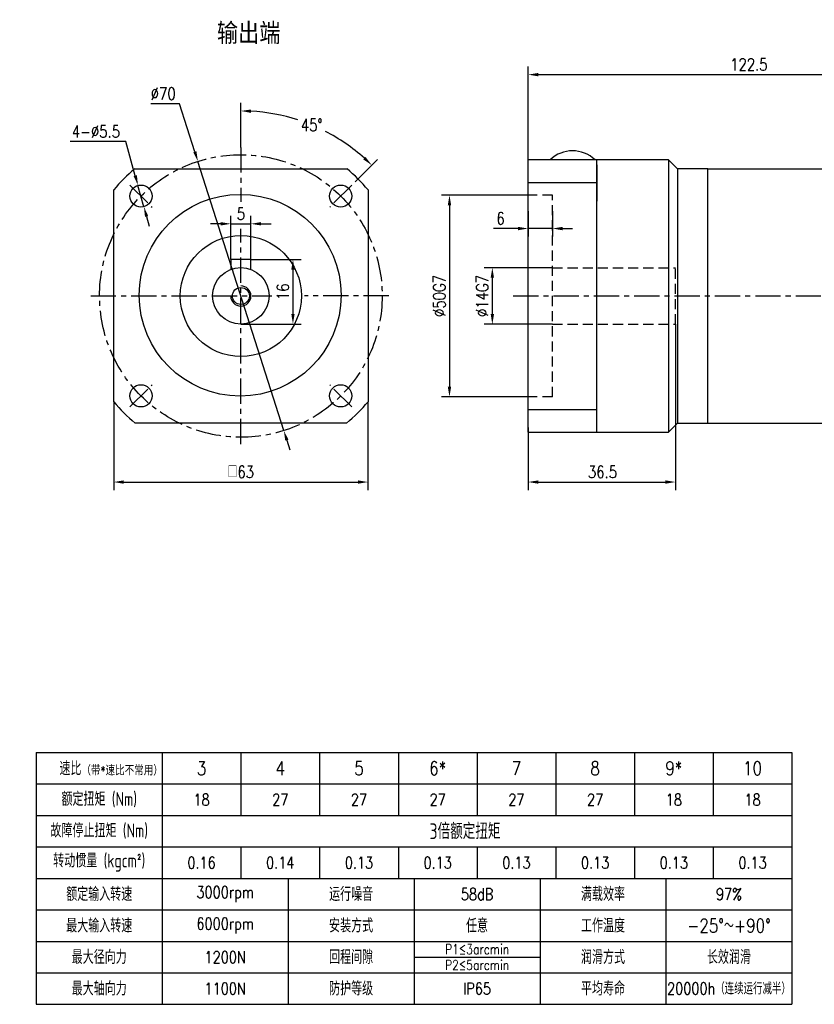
# Model space of a CAD drawing. Header units: inches. Extents: x 21 to 400, y 5 to 249.
# Tile 1 of 4: x 21 to 218, y 5 to 249. Entities that reach past the tile are written whole.
import ezdxf

# ---------------------------------------------------------------- set-up
doc = ezdxf.new("R2010")
doc.units = ezdxf.units.IN
doc.header["$LTSCALE"] = 10
doc.header["$MEASUREMENT"] = 0
doc.linetypes.add('CENTER', pattern=[2, 1.25, -0.25, 0.25, -0.25])
doc.linetypes.add('HIDDEN', pattern=[0.375, 0.25, -0.125])
for name, color, linetype in [('1轮廓实线层', 7, 'Continuous'), ('2细线层', 4, 'Continuous'), ('3中心线层', 1, 'CENTER'), ('4虚线层', 6, 'HIDDEN'), ('6文字层', 3, 'Continuous'), ('7标注层', 4, 'Continuous')]:
    doc.layers.add(name, color=color, linetype=linetype)
doc.styles.add('PC_TEXTSTYLE', font='isocp.shx', dxfattribs={"width": 0.8, "bigfont": 'HZFS.SHX'})
doc.styles.add('PC_TEXTSTYLE1', font='isocp.shx', dxfattribs={"bigfont": 'hzfs.shx'})
doc.styles.add('TH_GBDIM', font='romans.shx', dxfattribs={"width": 0.8, "bigfont": 'gbcbig.shx'})
doc.dimstyles.new('直径标注A3', dxfattribs={"dimtxt": 3.5, "dimasz": 3, "dimexe": 2, "dimexo": 0.0625, "dimgap": 1, "dimtad": 1, "dimtih": 1, "dimtoh": 1, "dimdsep": 46, "dimtxsty": 'PC_TEXTSTYLE', "dimsah": 1, "dimcen": 0.09, "dimclrt": 3, "dimadec": 0, "dimazin": 0, "dimtfac": 0.7, "dimtmove": 0, "dimatfit": 0, "dimfxl": 1, "dimtzin": 0, "dimarcsym": 0})
doc.dimstyles.new('线性标注', dxfattribs={"dimtxt": 2.5, "dimasz": 3, "dimexe": 2, "dimexo": 0, "dimgap": 1, "dimtad": 1, "dimdsep": 46, "dimtxsty": 'PC_TEXTSTYLE', "dimsah": 1, "dimcen": 0.09, "dimclrt": 3, "dimadec": 0, "dimazin": 0, "dimtfac": 0.7, "dimtix": 1, "dimtmove": 0, "dimatfit": 0, "dimfxl": 1, "dimtzin": 0, "dimarcsym": 0})
doc.dimstyles.new('角度标注', dxfattribs={"dimtxt": 3.5, "dimasz": 3, "dimexe": 2, "dimexo": 0, "dimgap": 1, "dimtad": 1, "dimtih": 1, "dimtoh": 1, "dimdsep": 46, "dimtxsty": 'PC_TEXTSTYLE', "dimsah": 1, "dimcen": 0.09, "dimclrd": 4, "dimclrt": 3, "dimadec": 0, "dimazin": 0, "dimtfac": 0.7, "dimtmove": 0, "dimatfit": 0, "dimfxl": 1, "dimtzin": 0, "dimarcsym": 0})

# ---------------------------------------------------------------- blocks, each defined once
blk = doc.blocks.new('*D21')
at = {"layer": '7标注层', "color": 0, "lineweight": -2, "transparency": 16777216}
for p, q in [((152.87, 187.51), (135.98, 187.51)), ((137.98, 185.01), (137.98, 176.01)), ((152.87, 173.51), (135.98, 173.51))]:
    blk.add_line(p, q, dxfattribs=at)
at = {"layer": '7标注层', "color": 0, "transparency": 16777216}
for points in [[(137.57, 185.01), (138.4, 185.01), (137.98, 187.51)], [(137.57, 176.01), (138.4, 176.01), (137.98, 173.51)]]:
    blk.add_solid(points, dxfattribs=at)
at = {"layer": 'Defpoints', "color": 0, "transparency": 16777216}
for p in [(152.87, 187.51), (137.98, 173.51), (152.87, 173.51)]:
    blk.add_point(p, dxfattribs=at)
at = {"layer": '7标注层', "color": 3, "transparency": 16777216, "insert": (135.48, 180.51), "char_height": 3, "attachment_point": 5, "rotation": 90, "style": 'TH_GBDIM'}
blk.add_mtext('{%%c14}{}{G7}', dxfattribs=at)
blk = doc.blocks.new('*D22')
at = {"layer": '7标注层', "color": 0, "lineweight": -2, "transparency": 16777216}
for p, q in [((147.37, 205.51), (125.36, 205.51)), ((127.36, 203.01), (127.36, 158.01)), ((147.37, 155.51), (125.36, 155.51))]:
    blk.add_line(p, q, dxfattribs=at)
at = {"layer": '7标注层', "color": 0, "transparency": 16777216}
for points in [[(126.95, 203.01), (127.78, 203.01), (127.36, 205.51)], [(126.95, 158.01), (127.78, 158.01), (127.36, 155.51)]]:
    blk.add_solid(points, dxfattribs=at)
at = {"layer": 'Defpoints', "color": 0, "transparency": 16777216}
for p in [(147.37, 205.51), (127.36, 155.51), (147.37, 155.51)]:
    blk.add_point(p, dxfattribs=at)
at = {"layer": '7标注层', "color": 3, "transparency": 16777216, "insert": (124.86, 180.51), "char_height": 3, "attachment_point": 5, "rotation": 90, "style": 'TH_GBDIM'}
blk.add_mtext('{%%c50}{}{G7}', dxfattribs=at)
blk = doc.blocks.new('*D27')
at = {"layer": '7标注层', "color": 0, "lineweight": -2, "transparency": 16777216}
for p, q in [((146.87, 212.96), (146.87, 237.35)), ((269.37, 186.51), (269.37, 237.35)), ((149.37, 235.35), (266.87, 235.35))]:
    blk.add_line(p, q, dxfattribs=at)
at = {"layer": '7标注层', "color": 0, "transparency": 16777216}
for points in [[(149.37, 235.77), (149.37, 234.94), (146.87, 235.35)], [(266.87, 235.77), (266.87, 234.94), (269.37, 235.35)]]:
    blk.add_solid(points, dxfattribs=at)
at = {"layer": 'Defpoints', "color": 0, "transparency": 16777216}
for p in [(269.37, 235.35), (146.87, 212.96), (269.37, 186.51)]:
    blk.add_point(p, dxfattribs=at)
at = {"layer": '7标注层', "color": 3, "transparency": 16777216, "insert": (201.53, 237.85), "char_height": 3, "attachment_point": 5, "style": 'TH_GBDIM'}
blk.add_mtext('122.5', dxfattribs=at)
blk = doc.blocks.new('*D29')
at = {"layer": '7标注层', "color": 0, "lineweight": -2, "transparency": 16777216}
for p, q in [((183.37, 173.51), (183.37, 132.41)), ((146.87, 147.96), (146.87, 132.41)), ((149.37, 134.41), (180.87, 134.41))]:
    blk.add_line(p, q, dxfattribs=at)
at = {"layer": '7标注层', "color": 0, "transparency": 16777216}
for points in [[(149.37, 134.82), (149.37, 133.99), (146.87, 134.41)], [(180.87, 134.82), (180.87, 133.99), (183.37, 134.41)]]:
    blk.add_solid(points, dxfattribs=at)
at = {"layer": 'Defpoints', "color": 0, "transparency": 16777216}
for p in [(183.37, 173.51), (146.87, 147.96), (183.37, 134.41)]:
    blk.add_point(p, dxfattribs=at)
at = {"layer": '7标注层', "color": 3, "transparency": 16777216, "insert": (165.27, 136.91), "char_height": 3, "attachment_point": 5, "style": 'TH_GBDIM'}
blk.add_mtext('36.5', dxfattribs=at)
blk = doc.blocks.new('*D45')
at = {"layer": '7标注层', "color": 0, "lineweight": -2, "transparency": 16777216}
for p, q in [((146.87, 201.51), (146.87, 195.22)), ((152.87, 201.51), (152.87, 195.22)), ((144.37, 197.22), (138.26, 197.22)), ((152.87, 197.22), (146.87, 197.22)), ((155.37, 197.22), (157.87, 197.22))]:
    blk.add_line(p, q, dxfattribs=at)
at = {"layer": '7标注层', "color": 0, "transparency": 16777216}
for points in [[(144.37, 197.63), (144.37, 196.8), (146.87, 197.22)], [(155.37, 197.63), (155.37, 196.8), (152.87, 197.22)]]:
    blk.add_solid(points, dxfattribs=at)
at = {"layer": 'Defpoints', "color": 0, "transparency": 16777216}
for p in [(146.87, 201.51), (152.87, 201.51), (146.87, 197.22)]:
    blk.add_point(p, dxfattribs=at)
at = {"layer": '7标注层', "color": 3, "transparency": 16777216, "insert": (140.01, 199.72), "char_height": 3, "attachment_point": 5, "style": 'TH_GBDIM'}
blk.add_mtext('6', dxfattribs=at)
blk = doc.blocks.new('*D82')
at = {"layer": '7标注层', "color": 0, "lineweight": -2, "transparency": 16777216}
for p, q in [((47.18, 218.77), (33.38, 218.77)), ((49.53, 210.32), (47.18, 218.77)), ((51.67, 202.61), (50.2, 207.91)), ((52.34, 200.2), (53.01, 197.79))]:
    blk.add_line(p, q, dxfattribs=at)
at = {"layer": '7标注层', "color": 0, "transparency": 16777216}
for points in [[(49.93, 210.43), (49.13, 210.2), (50.2, 207.91)], [(52.74, 200.31), (51.94, 200.09), (51.67, 202.61)]]:
    blk.add_solid(points, dxfattribs=at)
at = {"layer": 'Defpoints', "color": 0, "transparency": 16777216}
for p in [(50.2, 207.91), (51.67, 202.61)]:
    blk.add_point(p, dxfattribs=at)
at = {"layer": '7标注层', "color": 3, "transparency": 16777216, "insert": (39.78, 221.27), "char_height": 3, "attachment_point": 5, "style": 'TH_GBDIM'}
blk.add_mtext('{4-∅5.5}{}{}', dxfattribs=at)
blk = doc.blocks.new('*D77')
at = {"layer": '7标注层', "color": 0, "lineweight": -2, "transparency": 16777216}
for p, q in [((60.48, 228.15), (53.42, 228.15)), ((64.28, 216.23), (60.48, 228.15)), ((86.32, 147.16), (65.04, 213.85)), ((87.08, 144.78), (87.84, 142.4))]:
    blk.add_line(p, q, dxfattribs=at)
at = {"layer": '7标注层', "color": 0, "transparency": 16777216}
for points in [[(64.68, 216.36), (63.89, 216.11), (65.04, 213.85)], [(87.48, 144.91), (86.69, 144.66), (86.32, 147.16)]]:
    blk.add_solid(points, dxfattribs=at)
at = {"layer": 'Defpoints', "color": 0, "transparency": 16777216}
for p in [(65.04, 213.85), (86.32, 147.16)]:
    blk.add_point(p, dxfattribs=at)
at = {"layer": '7标注层', "color": 3, "transparency": 16777216, "insert": (56.45, 230.65), "char_height": 3, "attachment_point": 5, "style": 'TH_GBDIM'}
blk.add_mtext('∅70', dxfattribs=at)
blk = doc.blocks.new('*D78')
at = {"layer": '7标注层', "color": 0, "lineweight": -2, "transparency": 16777216}
for p, q in [((73.18, 189.56), (73.18, 200.39)), ((78.18, 189.56), (78.18, 200.39)), ((70.68, 198.39), (68.18, 198.39)), ((73.18, 198.39), (78.18, 198.39)), ((80.68, 198.39), (83.18, 198.39))]:
    blk.add_line(p, q, dxfattribs=at)
at = {"layer": '7标注层', "color": 0, "transparency": 16777216}
for points in [[(70.68, 198.81), (70.68, 197.98), (73.18, 198.39)], [(80.68, 198.81), (80.68, 197.98), (78.18, 198.39)]]:
    blk.add_solid(points, dxfattribs=at)
at = {"layer": 'Defpoints', "color": 0, "transparency": 16777216}
for p in [(78.18, 198.39), (73.18, 189.56), (78.18, 189.56)]:
    blk.add_point(p, dxfattribs=at)
at = {"layer": '7标注层', "color": 3, "transparency": 16777216, "insert": (75.68, 200.89), "char_height": 3, "attachment_point": 5, "style": 'TH_GBDIM'}
blk.add_mtext('5', dxfattribs=at)
blk = doc.blocks.new('*D79')
at = {"layer": '7标注层', "color": 0, "lineweight": -2, "transparency": 16777216}
for p, q in [((78.18, 189.56), (90.59, 189.56)), ((88.59, 187.06), (88.59, 176.06)), ((75.68, 173.56), (90.59, 173.56))]:
    blk.add_line(p, q, dxfattribs=at)
at = {"layer": '7标注层', "color": 0, "transparency": 16777216}
for points in [[(88.18, 187.06), (89.01, 187.06), (88.59, 189.56)], [(88.18, 176.06), (89.01, 176.06), (88.59, 173.56)]]:
    blk.add_solid(points, dxfattribs=at)
at = {"layer": 'Defpoints', "color": 0, "transparency": 16777216}
for p in [(78.18, 189.56), (75.68, 173.56), (88.59, 173.56)]:
    blk.add_point(p, dxfattribs=at)
at = {"layer": '7标注层', "color": 3, "transparency": 16777216, "insert": (86.09, 181.56), "char_height": 3, "attachment_point": 5, "rotation": 90, "style": 'TH_GBDIM'}
blk.add_mtext('16', dxfattribs=at)
blk = doc.blocks.new('*D80')
at = {"layer": '7标注层', "color": 0, "lineweight": -2, "transparency": 16777216}
for p, q in [((44.18, 154.31), (44.18, 132.41)), ((107.18, 154.31), (107.18, 132.41)), ((46.68, 134.41), (104.68, 134.41))]:
    blk.add_line(p, q, dxfattribs=at)
at = {"layer": '7标注层', "color": 0, "transparency": 16777216}
for points in [[(46.68, 134.82), (46.68, 133.99), (44.18, 134.41)], [(104.68, 134.82), (104.68, 133.99), (107.18, 134.41)]]:
    blk.add_solid(points, dxfattribs=at)
at = {"layer": 'Defpoints', "color": 0, "transparency": 16777216}
for p in [(44.18, 154.31), (107.18, 154.31), (107.18, 134.41)]:
    blk.add_point(p, dxfattribs=at)
at = {"layer": '7标注层', "color": 3, "transparency": 16777216, "insert": (75.68, 136.91), "char_height": 3, "attachment_point": 5, "style": 'TH_GBDIM'}
blk.add_mtext('{□}63', dxfattribs=at)
blk = doc.blocks.new('*D81')
at = {"layer": '7标注层', "color": 0, "lineweight": -2, "transparency": 16777216}
for p, q in [((75.68, 217.32), (75.68, 228.36)), ((103.97, 208.79), (109.52, 214.35))]:
    blk.add_line(p, q, dxfattribs=at)
at = {"layer": '7标注层', "color": 4, "lineweight": -2, "transparency": 16777216}
for start, end in [(72.0291, 86.8757), (48.1243, 62.8171)]:
    blk.add_arc((75.68, 180.51), 45.85, start, end, dxfattribs=at)
at = {"layer": '7标注层', "color": 4, "transparency": 16777216}
for points in [[(78.17, 225.88), (78.19, 226.71), (75.68, 226.36)], [(106.58, 214.95), (106.01, 214.35), (108.11, 212.93)]]:
    blk.add_solid(points, dxfattribs=at)
at = {"layer": 'Defpoints', "color": 0, "transparency": 16777216}
for p in [(98.61, 220.22), (75.68, 217.32), (103.97, 208.79), (75.68, 201.86), (47.4, 152.22)]:
    blk.add_point(p, dxfattribs=at)
at = {"layer": '7标注层', "color": 3, "transparency": 16777216, "insert": (93.23, 222.87), "char_height": 3, "attachment_point": 5, "style": 'TH_GBDIM'}
blk.add_mtext('45°', dxfattribs=at)
blk = doc.blocks.new('606060601')
at = {"layer": '1轮廓实线层'}
for p, q in [((33.56, -18.73), (177.56, -18.73)), ((33.56, -18.73), (33.56, -66.73)), ((177.56, -18.73), (177.56, -66.73)), ((33.56, -42.73), (177.56, -42.73)), ((81.56, -42.73), (81.56, -66.73)), ((129.56, -42.73), (129.56, -66.73)), ((33.56, -66.73), (177.56, -66.73))]:
    blk.add_line(p, q, dxfattribs=at)
at = {"layer": '2细线层'}
for p, q in [((57.56, -18.73), (57.56, -42.73)), ((72.56, -18.73), (72.56, -30.73)), ((87.56, -18.73), (87.56, -30.73)), ((102.56, -18.73), (102.56, -30.73)), ((117.56, -18.73), (117.56, -30.73)), ((132.56, -18.73), (132.56, -30.73)), ((147.56, -18.73), (147.56, -30.73)), ((162.56, -18.73), (162.56, -30.73)), ((33.56, -24.73), (177.56, -24.73)), ((33.56, -30.73), (177.56, -30.73)), ((33.56, -30.73), (177.56, -30.73)), ((33.56, -36.73), (177.56, -36.73)), ((72.56, -36.73), (72.56, -42.73)), ((87.56, -36.73), (87.56, -42.73)), ((102.56, -36.73), (102.56, -42.73)), ((117.56, -36.73), (117.56, -42.73)), ((132.56, -36.73), (132.56, -42.73)), ((147.56, -36.73), (147.56, -42.73)), ((162.56, -36.73), (162.56, -42.73)), ((57.56, -42.73), (57.56, -66.73)), ((105.56, -42.73), (105.56, -66.73)), ((153.56, -42.73), (153.56, -66.73)), ((33.56, -48.73), (177.56, -48.73)), ((33.56, -54.73), (177.56, -54.73)), ((105.56, -57.73), (129.56, -57.73)), ((33.56, -60.73), (177.56, -60.73))]:
    blk.add_line(p, q, dxfattribs=at)
at = {"layer": '6文字层', "attachment_point": 5}
for s, width, heights, insert, char_height, style in [('速比{\\H0.66667x;（带\\Fromans,gbcbig|c134;*\\Fisocp,hzfs|c134;速比不常用）}', 33.8738, [0], (47.83, -21.8), 2.625, 'PC_TEXTSTYLE'), ('3', 20, [0], (65.06, -21.73), 2.62, 'TH_GBDIM'), ('4', 20, [0], (80.06, -21.73), 2.62, 'TH_GBDIM'), ('5', 20, [0], (95.06, -21.73), 2.62, 'TH_GBDIM'), ('6*', 20, [0], (110.06, -21.73), 2.625, 'TH_GBDIM'), ('7', 20, [0], (125.06, -21.73), 2.62, 'TH_GBDIM'), ('8', 20, [0], (140.06, -21.73), 2.62, 'TH_GBDIM'), ('9*', 20, [0], (155.06, -21.73), 2.625, 'TH_GBDIM'), ('10', 20, [0], (170.06, -21.73), 2.625, 'TH_GBDIM'), ('{\\H0.7x;额定扭矩 (Nm)\\H1.1429x; }', 33.8738, [0], (45.56, -27.73), 3.75, 'PC_TEXTSTYLE'), ('18', 20, [0], (65.06, -27.73), 2.25, 'TH_GBDIM'), ('27', 20, [0], (80.06, -27.73), 2.25, 'TH_GBDIM'), ('27', 20, [0], (95.06, -27.73), 2.25, 'TH_GBDIM'), ('27', 20, [0], (110.06, -27.73), 2.25, 'TH_GBDIM'), ('27', 20, [0], (125.06, -27.73), 2.25, 'TH_GBDIM'), ('27', 20, [0], (140.06, -27.73), 2.25, 'TH_GBDIM'), ('18', 20, [0], (155.06, -27.73), 2.25, 'TH_GBDIM'), ('18', 20, [0], (170.06, -27.73), 2.25, 'TH_GBDIM'), ('3倍额定扭矩', 33.8738, [0], (115.27, -33.74), 3, 'PC_TEXTSTYLE'), ('\\pt17.5;故障停止扭矩 (Nm)', 33.8738, [0], (45.56, -33.73), 2.625, 'PC_TEXTSTYLE'), ('转动惯量 (kgcm²)', 33.8738, [0], (45.56, -39.73), 2.625, 'PC_TEXTSTYLE'), ('0.16', 20, [0], (65.06, -39.73), 2.25, 'TH_GBDIM'), ('0.14', 20, [0], (80.06, -39.73), 2.25, 'TH_GBDIM'), ('0.13', 20, [0], (95.06, -39.73), 2.25, 'TH_GBDIM'), ('0.13', 20, [0], (110.06, -39.73), 2.25, 'TH_GBDIM'), ('0.13', 20, [0], (125.06, -39.73), 2.25, 'TH_GBDIM'), ('0.13', 20, [0], (140.06, -39.73), 2.25, 'TH_GBDIM'), ('0.13', 20, [0], (155.06, -39.73), 2.25, 'TH_GBDIM'), ('0.13', 20, [0], (170.06, -39.73), 2.25, 'TH_GBDIM'), ('额定输入转速 ', 33.8738, [0], (45.56, -45.73), 2.625, 'PC_TEXTSTYLE'), ('3000rpm', 32, [0], (69.56, -45.73), 2.25, 'TH_GBDIM'), ('运行噪音', 33.8738, [0], (93.56, -45.73), 2.625, 'PC_TEXTSTYLE'), ('58dB', 32, [0], (117.56, -45.73), 2.25, 'TH_GBDIM'), ('满载效率', 33.8738, [0], (141.56, -45.73), 2.625, 'PC_TEXTSTYLE'), ('97%', 32, [0], (165.56, -45.73), 2.25, 'TH_GBDIM'), ('最大输入转速 ', 33.8738, [0], (45.56, -51.73), 2.625, 'PC_TEXTSTYLE'), ('6000rpm', 32, [0], (69.56, -51.73), 2.25, 'TH_GBDIM'), ('安装方式', 33.8738, [0], (93.56, -51.73), 2.625, 'PC_TEXTSTYLE'), ('{\\Fisocp,hzfs|c134;任意}', 32, [0], (117.56, -51.73), 2.625, 'TH_GBDIM'), ('工作温度', 33.8738, [0], (141.56, -51.73), 2.625, 'PC_TEXTSTYLE'), ('-25°～+90°', 32, [0], (165.56, -51.73), 2.625, 'TH_GBDIM'), ('最大径向力 ', 33.8738, [0], (45.56, -57.73), 2.625, 'PC_TEXTSTYLE'), ('回程间隙', 33.8738, [0], (93.56, -57.73), 2.625, 'PC_TEXTSTYLE'), ('P1≤3arcmin', 32, [3], (117.56, -56.23), 1.875, 'TH_GBDIM'), ('润滑方式', 33.8738, [0], (141.56, -57.73), 2.625, 'PC_TEXTSTYLE'), ('{\\Fisocp,hzfs|c134;长效润滑}', 32, [0], (165.56, -57.73), 2.625, 'TH_GBDIM'), ('1200N', 32, [0], (69.56, -57.73), 2.25, 'TH_GBDIM'), ('P2≤5arcmin', 32, [0], (117.56, -59.23), 1.875, 'TH_GBDIM'), ('最大轴向力 ', 33.8738, [0], (45.56, -63.73), 2.625, 'PC_TEXTSTYLE'), ('1100N', 32, [0], (69.56, -63.73), 2.25, 'TH_GBDIM'), ('防护等级', 33.8738, [0], (93.56, -63.73), 2.625, 'PC_TEXTSTYLE'), ('IP65', 32, [0], (117.56, -63.73), 2.25, 'TH_GBDIM'), ('平均寿命', 33.8738, [0], (141.56, -63.73), 2.625, 'PC_TEXTSTYLE'), ('20000h（连续运行减半）', 32, [0], (165.56, -63.73), 2.25, 'TH_GBDIM')]:
    blk.add_mtext_dynamic_manual_height_columns(s, width=width, gutter_width=25, heights=heights, dxfattribs=dict(at, insert=insert, char_height=char_height, style=style))

msp = doc.modelspace()

# ---------------------------------------------------------------- linework, layer by layer
for p, q in [((163.872, 146.758), (163.872, 214.258)), ((49.381, 212.008), (101.987, 212.008)), ((44.184, 154.313), (44.184, 206.801)), ((107.184, 206.801), (107.184, 154.313)), ((101.869, 149.008), (49.499, 149.008))]:
    msp.add_line(p, q)
for centre, radius in [((50.936, 205.256), 2.75), ((100.433, 205.256), 2.75), ((75.684, 180.508), 15), ((75.684, 180.508), 2.1), ((50.936, 155.759), 2.75), ((100.433, 155.759), 2.75)]:
    msp.add_circle(centre, radius)
at = {"layer": '1轮廓实线层'}
for p, q in [((181.622, 214.258), (146.872, 214.258)), ((146.872, 146.758), (146.872, 214.258)), ((163.872, 213.008), (163.872, 204.008)), ((183.872, 212.008), (181.622, 214.258)), ((181.622, 214.258), (181.622, 146.758)), ((191.372, 212.008), (183.872, 212.008)), ((183.872, 212.008), (183.872, 149.008)), ((191.372, 149.008), (191.372, 212.008)), ((191.372, 212.008), (219.872, 212.008)), ((152.872, 201.508), (152.872, 198.508)), ((78.184, 189.557), (73.184, 189.557)), ((73.184, 189.557), (73.184, 187.095)), ((78.184, 187.095), (78.184, 189.557)), ((183.872, 149.008), (181.622, 146.758)), ((183.872, 149.008), (191.372, 149.008)), ((191.372, 149.008), (219.872, 149.008)), ((146.872, 146.758), (181.622, 146.758))]:
    msp.add_line(p, q, dxfattribs=at)
at = {"layer": '1轮廓实线层', "ltscale": 0.5}
for p, q in [((146.872, 208.644), (163.872, 208.644)), ((146.878, 152.372), (163.878, 152.372))]:
    msp.add_line(p, q, dxfattribs=at)
at = {"layer": '1轮廓实线层'}
for centre, radius in [((75.507, 180.685), 25), ((75.684, 180.557), 7)]:
    msp.add_circle(centre, radius, dxfattribs=at)
for centre, radius, start, end in [((157.872, 208.41), 8.066, 46.4688, 133.5312), ((75.684, 180.557), 41, 129.90629, 140.20082), ((75.684, 180.557), 41, 39.79918, 50.09371), ((75.684, 180.557), 41, 219.79918, 230.30817), ((75.684, 180.557), 41, 309.69183, 320.20082)]:
    msp.add_arc(centre, radius, start, end, dxfattribs=at)
at = {"layer": '2细线层'}
msp.add_arc((75.684, 180.508), 2.5, 180, 90, dxfattribs=at)
at = {"layer": '3中心线层', "ltscale": 0.5}
for p, q in [((75.684, 217.318), (75.684, 203.838)), ((48.196, 207.996), (53.676, 202.516)), ((103.173, 207.996), (97.693, 202.516)), ((75.684, 143.796), (75.684, 197.132)), ((38.498, 180.508), (83.329, 180.508)), ((112.33, 180.508), (91.436, 180.508)), ((143.141, 180.508), (271.219, 180.508)), ((48.196, 153.019), (53.676, 158.499)), ((103.173, 153.019), (97.693, 158.499))]:
    msp.add_line(p, q, dxfattribs=at)
msp.add_circle((75.684, 180.508), 35, dxfattribs=at)
at = {"layer": '4虚线层'}
for p, q in [((152.872, 205.508), (147.372, 205.508)), ((152.872, 155.508), (152.872, 205.508)), ((152.872, 187.508), (183.372, 187.508)), ((183.372, 173.508), (183.372, 187.508)), ((152.872, 173.508), (183.372, 173.508)), ((152.872, 155.508), (147.372, 155.508))]:
    msp.add_line(p, q, dxfattribs=at)

# ---------------------------------------------------------------- block references
at = {"layer": '1轮廓实线层', "xscale": 1.3, "yscale": 1.3, "zscale": 1.3}
msp.add_blockref('606060601', (-18.631, 91.743), dxfattribs=at)

# ---------------------------------------------------------------- texts
at = {"layer": '6文字层', "color": 7, "insert": (69.748, 248.18), "char_height": 5.25, "width": 35.12652, "attachment_point": 1, "style": 'PC_TEXTSTYLE1'}
msp.add_mtext('{\\C3;输出端}', dxfattribs=at)

# ---------------------------------------------------------------- dimensions: what is measured, and where the dimension line sits
at = {"layer": '7标注层'}
for base, p1, p2, picture, middle in [((269.372, 235.353), (146.872, 212.959), (269.372, 186.508), '*D27', (201.528, 235.353)), ((146.872, 197.216), (152.872, 201.508), (146.872, 201.508), '*D45', (140.005, 197.216)), ((183.372, 134.407), (146.872, 147.959), (183.372, 173.508), '*D29', (165.27, 134.407))]:
    dim = msp.add_linear_dim(base=base, p1=p1, p2=p2, dimstyle='线性标注', override={"dimtxt": 3, "dimasz": 2.5, "dimtxsty": 'TH_GBDIM', "dimadec": 2}, dxfattribs=at)
    dim.commit()
    dim.dimension.update_dxf_attribs({"geometry": picture, "text_midpoint": middle, "dimtype": 160})
dim = msp.add_diameter_dim_2p(p1=(86.324, 147.164), p2=(65.045, 213.851), dimstyle='直径标注A3', override={"dimtxt": 3, "dimasz": 2.5, "dimgap": 1, "dimtad": 1, "dimjust": 0, "dimdec": 2, "dimlfac": 1, "dimtxsty": 'TH_GBDIM', "dimse1": 0, "dimse2": 0, "dimsd1": 0, "dimsd2": 0, "dimadec": 2}, dxfattribs=at)
dim.commit()
dim.dimension.update_dxf_attribs({"geometry": '*D77', "text_midpoint": (56.453, 228.153), "dimtype": 163})
dim = msp.add_angular_dim_2l(base=(98.611, 220.218), line1=((75.684, 217.318), (75.684, 201.859)), line2=((47.4, 152.223), (103.969, 208.792)), dimstyle='角度标注', override={"dimtxt": 3, "dimasz": 2.5, "dimdec": 0, "dimtxsty": 'TH_GBDIM'}, dxfattribs=at)
dim.commit()
dim.dimension.update_dxf_attribs({"geometry": '*D81', "text_midpoint": (93.232, 222.871)})
dim = msp.add_diameter_dim_2p(p1=(51.671, 202.607), p2=(50.2, 207.906), text='{4-<>}{}{}', dimstyle='直径标注A3', override={"dimtxt": 3, "dimasz": 2.5, "dimtxsty": 'TH_GBDIM', "dimadec": 2}, dxfattribs=at)
dim.commit()
dim.dimension.update_dxf_attribs({"geometry": '*D82', "text_midpoint": (39.783, 218.774), "dimtype": 163})
dim = msp.add_linear_dim(base=(127.364, 155.508), p1=(147.372, 205.508), p2=(147.372, 155.508), angle=90, text='{%%c<>}{}{G7}', dimstyle='线性标注', override={"dimtxt": 3, "dimasz": 2.5, "dimtxsty": 'TH_GBDIM', "dimadec": 2}, dxfattribs=at)
dim.commit()
dim.dimension.update_dxf_attribs({"geometry": '*D22', "text_midpoint": (124.864, 180.508)})
dim = msp.add_linear_dim(base=(78.184, 198.395), p1=(73.184, 189.557), p2=(78.184, 189.557), dimstyle='线性标注', override={"dimtxt": 3, "dimasz": 2.5, "dimtxsty": 'TH_GBDIM', "dimadec": 2}, dxfattribs=at)
dim.commit()
dim.dimension.update_dxf_attribs({"geometry": '*D78', "text_midpoint": (75.684, 200.895)})
dim = msp.add_linear_dim(base=(88.592, 173.557), p1=(78.184, 189.557), p2=(75.684, 173.557), angle=90, dimstyle='线性标注', override={"dimtxt": 3, "dimasz": 2.5, "dimtxsty": 'TH_GBDIM', "dimadec": 2}, dxfattribs=at)
dim.commit()
dim.dimension.update_dxf_attribs({"geometry": '*D79', "text_midpoint": (86.092, 181.557)})
dim = msp.add_linear_dim(base=(137.985, 173.508), p1=(152.872, 187.508), p2=(152.872, 173.508), angle=90, text='{%%c<>}{}{G7}', dimstyle='线性标注', override={"dimtxt": 3, "dimasz": 2.5, "dimtxsty": 'TH_GBDIM', "dimadec": 2}, dxfattribs=at)
dim.commit()
dim.dimension.update_dxf_attribs({"geometry": '*D21', "text_midpoint": (137.985, 180.508), "dimtype": 160})
dim = msp.add_linear_dim(base=(107.184, 134.407), p1=(44.184, 154.313), p2=(107.184, 154.313), text='{□}<>', dimstyle='线性标注', override={"dimtxt": 3, "dimasz": 2.5, "dimtxsty": 'TH_GBDIM', "dimadec": 2}, dxfattribs=at)
dim.commit()
dim.dimension.update_dxf_attribs({"geometry": '*D80', "text_midpoint": (75.684, 134.407), "dimtype": 160})

doc.saveas('drawing.dxf')
